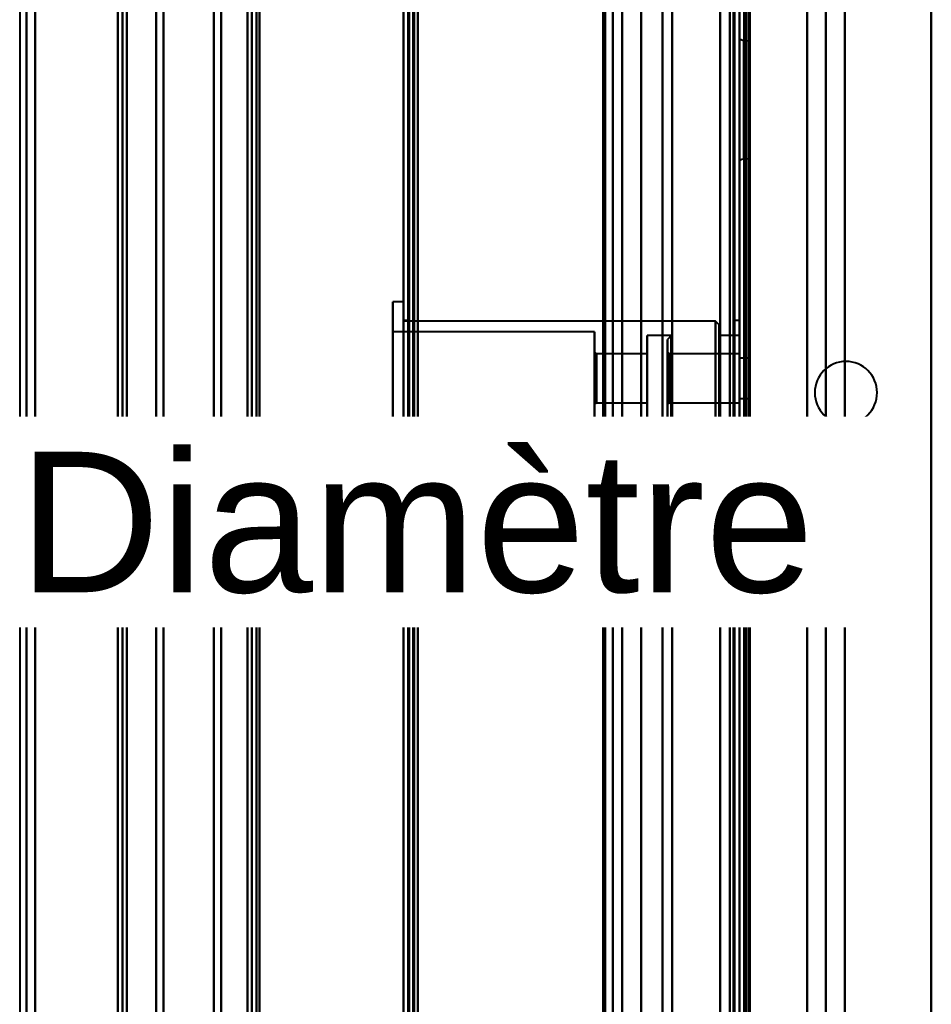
# Model space of a CAD drawing. Header units: millimetres. Extents: x -852 to 852, y -1321 to 592.
# Tile 38 of 111: x -730 to -635, y -112 to -9. Entities that reach past the tile are written whole.
import ezdxf

# ---------------------------------------------------------------- set-up
doc = ezdxf.new("R2010")
doc.units = ezdxf.units.MM
doc.layers.add('A-GENM', color=13, linetype='Continuous', lineweight=40)
doc.layers.add('G-IMPT', color=8, linetype='Continuous', lineweight=40)
doc.styles.add('Arial', font='arial.ttf', dxfattribs={"height": 14.6304})

# ---------------------------------------------------------------- blocks, each defined once
blk = doc.blocks.new('Nexa Toit - 1000-768948-Niveau de réf_')
at = {"layer": 'A-GENM'}
for p, q in [((-705, 490), (-705, -490)), ((-705, -490), (-705, 490))]:
    blk.add_line(p, q, dxfattribs=at)
blk = doc.blocks.new('Souche connecteur circulaire R23 - Souche connecteur circulaire R23-769068-Niveau de réf_')
at = {"layer": 'A-GENM'}
for p, q in [((-730, 177.5), (-730, -177.5)), ((-730, 177.5), (-730, -177.5)), ((-690, -177.5), (-690, 177.5)), ((-690, -177.5), (-690, 177.5))]:
    blk.add_line(p, q, dxfattribs=at)
blk = doc.blocks.new('Souche connecteur circulaire R23 - Souche connecteur circulaire R23-769069-Niveau de réf_')
at = {"layer": 'A-GENM'}
for p, q in [((-730, 177.5), (-730, -177.5)), ((-730, 177.5), (-730, -177.5)), ((-690, -177.5), (-690, 177.5)), ((-690, -177.5), (-690, 177.5))]:
    blk.add_line(p, q, dxfattribs=at)
blk = doc.blocks.new('NEXA 1500 CALQUES_dwg-769064-Niveau de réf_')
at = {"layer": 'G-IMPT'}
for p, q in [((-690, 449.35), (-690, -384.45)), ((-690, 449.35), (-690, -384.45)), ((-655, -383.95), (-655, 448.85)), ((-669.23, 432.95), (-669.23, -385.05)), ((-667.23, 432.95), (-667.23, -385.05)), ((-654.5, 413.85), (-654.5, -383.95)), ((-655, -161.05), (-655, 225.95)), ((-655, -161.05), (-655, 225.95)), ((-655, -161.05), (-655, 225.95)), ((-655, -161.05), (-655, 225.95)), ((-655, 225.95), (-655, -161.05)), ((-655, 225.95), (-655, -161.05)), ((-655, 225.95), (-655, -161.05)), ((-655, 225.95), (-655, -161.05)), ((-654.3, -161.05), (-654.3, 225.95)), ((-654.3, -161.05), (-654.3, 225.95)), ((-654.3, -161.05), (-654.3, 225.95)), ((-654.3, -161.05), (-654.3, 225.95)), ((-654.3, 225.95), (-654.3, -161.05)), ((-654.3, 225.95), (-654.3, -161.05)), ((-654.3, 225.95), (-654.3, -161.05)), ((-654.3, 225.95), (-654.3, -161.05)), ((-709.77, -145.46), (-709.77, 210.36)), ((-709.77, -145.46), (-709.77, 210.36)), ((-709.77, -145.46), (-709.77, 210.36)), ((-709.77, -145.46), (-709.77, 210.36)), ((-709.77, 210.36), (-709.77, -145.46)), ((-709.77, 210.36), (-709.77, -145.46)), ((-709.77, 210.36), (-709.77, -145.46)), ((-709.77, 210.36), (-709.77, -145.46)), ((-709, 210.95), (-709, -146.05)), ((-709, 210.95), (-709, -146.05)), ((-709, 210.95), (-709, -146.05)), ((-709, 210.95), (-709, -146.05)), ((-709, -146.05), (-709, 210.95)), ((-709, -146.05), (-709, 210.95)), ((-709, -146.05), (-709, 210.95)), ((-709, -146.05), (-709, 210.95)), ((-706.27, 210.95), (-706.27, -146.05)), ((-706.27, 210.95), (-706.27, -146.05)), ((-705.33, -146.05), (-705.33, 210.95)), ((-705.33, -146.05), (-705.33, 210.95)), ((-690, 210.95), (-690, -146.05)), ((-690, 210.95), (-690, -146.05)), ((-690, 210.95), (-690, -146.05)), ((-690, 210.95), (-690, -146.05)), ((-690, -146.05), (-690, 210.95)), ((-690, -146.05), (-690, 210.95)), ((-690, -146.05), (-690, 210.95)), ((-690, -146.05), (-690, 210.95)), ((-689.5, -146.05), (-689.5, 210.95)), ((-689.5, -146.05), (-689.5, 210.95)), ((-689.5, -146.05), (-689.5, 210.95)), ((-689.5, -146.05), (-689.5, 210.95)), ((-689.5, 210.95), (-689.5, -146.05)), ((-689.5, 210.95), (-689.5, -146.05)), ((-689.5, 210.95), (-689.5, -146.05)), ((-689.5, 210.95), (-689.5, -146.05)), ((-669, -146.05), (-669, 210.95)), ((-669, -146.05), (-669, 210.95)), ((-669, -146.05), (-669, 210.95)), ((-669, -146.05), (-669, 210.95)), ((-669, 210.95), (-669, -146.05)), ((-669, 210.95), (-669, -146.05)), ((-669, 210.95), (-669, -146.05)), ((-669, 210.95), (-669, -146.05)), ((-668.2, -145.46), (-668.2, 210.36)), ((-668.2, -145.46), (-668.2, 210.36)), ((-668.2, -145.46), (-668.2, 210.36)), ((-668.2, -145.46), (-668.2, 210.36)), ((-668.2, 210.36), (-668.2, -145.46)), ((-668.2, 210.36), (-668.2, -145.46)), ((-668.2, 210.36), (-668.2, -145.46)), ((-668.2, 210.36), (-668.2, -145.46)), ((-655.5, 210.95), (-655.5, -146.05)), ((-655.5, 210.95), (-655.5, -146.05)), ((-655.5, 210.95), (-655.5, -146.05)), ((-655.5, 210.95), (-655.5, -146.05)), ((-655.5, -146.05), (-655.5, 210.95)), ((-655.5, -146.05), (-655.5, 210.95)), ((-655.5, -146.05), (-655.5, 210.95)), ((-655.5, -146.05), (-655.5, 210.95)), ((-655, -146.05), (-655, 210.95)), ((-655, -146.05), (-655, 210.95)), ((-655, -146.05), (-655, 210.95)), ((-655, -146.05), (-655, 210.95)), ((-729.3, -144.42), (-729.3, 209.32)), ((-729.3, -144.42), (-729.3, 209.32)), ((-729.3, -144.42), (-729.3, 209.32)), ((-729.3, -144.42), (-729.3, 209.32)), ((-729.3, 209.32), (-729.3, -144.42)), ((-729.3, 209.32), (-729.3, -144.42)), ((-729.3, 209.32), (-729.3, -144.42)), ((-729.3, 209.32), (-729.3, -144.42)), ((-728.39, -145.02), (-728.39, 209.92)), ((-728.39, -145.02), (-728.39, 209.92)), ((-728.39, -145.02), (-728.39, 209.92)), ((-728.39, -145.02), (-728.39, 209.92)), ((-728.39, 209.92), (-728.39, -145.02)), ((-728.39, 209.92), (-728.39, -145.02)), ((-728.39, 209.92), (-728.39, -145.02)), ((-728.39, 209.92), (-728.39, -145.02)), ((-719.77, 209.92), (-719.77, -145.02)), ((-719.77, 209.92), (-719.77, -145.02)), ((-718.83, -145.02), (-718.83, 209.92)), ((-718.83, -145.02), (-718.83, 209.92)), ((-715.77, -144.42), (-715.77, 209.32)), ((-715.77, -144.42), (-715.77, 209.32)), ((-715.77, -144.42), (-715.77, 209.32)), ((-715.77, -144.42), (-715.77, 209.32)), ((-715.77, 209.32), (-715.77, -144.42)), ((-715.77, 209.32), (-715.77, -144.42)), ((-715.77, 209.32), (-715.77, -144.42)), ((-715.77, 209.32), (-715.77, -144.42)), ((-715, 209.92), (-715, -145.02)), ((-715, 209.92), (-715, -145.02)), ((-715, 209.92), (-715, -145.02)), ((-715, 209.92), (-715, -145.02)), ((-715, -145.02), (-715, 209.92)), ((-715, -145.02), (-715, 209.92)), ((-715, -145.02), (-715, 209.92)), ((-715, -145.02), (-715, 209.92)), ((-663, -145.05), (-663, 209.95)), ((-663, -145.05), (-663, 209.95)), ((-663, -145.05), (-663, 209.95)), ((-663, -145.05), (-663, 209.95)), ((-663, 209.95), (-663, -145.05)), ((-663, 209.95), (-663, -145.05)), ((-663, 209.95), (-663, -145.05)), ((-663, 209.95), (-663, -145.05)), ((-661.99, -144.42), (-661.99, 209.32)), ((-661.99, -144.42), (-661.99, 209.32)), ((-661.99, 209.32), (-661.99, -144.42)), ((-661.99, 209.32), (-661.99, -144.42)), ((-656, 209.95), (-656, -145.05)), ((-656, 209.95), (-656, -145.05)), ((-656, 209.95), (-656, -145.05)), ((-656, 209.95), (-656, -145.05)), ((-654.3, -144.42), (-654.3, 209.32)), ((-654.3, -144.42), (-654.3, 209.32)), ((-719.77, -145.02), (-719.77, 32.45)), ((-719.77, -145.02), (-719.77, 32.45)), ((-719.77, 32.45), (-719.77, -145.02)), ((-719.77, 32.45), (-719.77, -145.02)), ((-719.3, 32.45), (-719.3, -154.41)), ((-719.3, 32.45), (-719.3, -154.41)), ((-719.3, -154.41), (-719.3, 32.45)), ((-719.3, -154.41), (-719.3, 32.45)), ((-718.83, 32.45), (-718.83, -145.02)), ((-718.83, 32.45), (-718.83, -145.02)), ((-718.83, -145.02), (-718.83, 32.45)), ((-718.83, -145.02), (-718.83, 32.45)), ((-706.27, 32.45), (-706.27, -146.05)), ((-706.27, 32.45), (-706.27, -146.05)), ((-706.27, -146.05), (-706.27, 32.45)), ((-706.27, -146.05), (-706.27, 32.45)), ((-705.8, 32.45), (-705.8, -154.44)), ((-705.8, 32.45), (-705.8, -154.44)), ((-705.8, -154.44), (-705.8, 32.45)), ((-705.8, -154.44), (-705.8, 32.45)), ((-705.33, 32.45), (-705.33, -146.05)), ((-705.33, 32.45), (-705.33, -146.05)), ((-705.33, -146.05), (-705.33, 32.45)), ((-705.33, -146.05), (-705.33, 32.45)), ((-661.99, -144.42), (-661.99, 32.45)), ((-661.99, -144.42), (-661.99, 32.45)), ((-661.99, 32.45), (-661.99, -144.42)), ((-661.99, 32.45), (-661.99, -144.42)), ((-656, -145.05), (-656, 32.45)), ((-656, -145.05), (-656, 32.45)), ((-656, -145.05), (-656, 32.45)), ((-656, -145.05), (-656, 32.45)), ((-655, 32.45), (-655, -146.05)), ((-655, 32.45), (-655, -146.05)), ((-654.3, -144.42), (-654.3, 32.45)), ((-654.3, -144.42), (-654.3, 32.45)), ((-654.3, 32.45), (-654.3, -144.42)), ((-654.3, 32.45), (-654.3, -144.42)), ((-655, 21.26), (-655, 14.95)), ((-655, 8.64), (-655, 21.26)), ((-655, 8.64), (-655, 21.26)), ((-654, 21.06), (-654.52, 21.1)), ((-654.52, 21.1), (-654.52, 8.8)), ((-654.52, 21.1), (-654.52, 8.8)), ((-654.52, 14.95), (-654.52, 21.1)), ((-654, 21.06), (-654, 8.84)), ((-654, 21.06), (-654, 8.84)), ((-654, 8.84), (-654, 21.06)), ((-654, 8.84), (-654, 21.06)), ((-655, 14.95), (-655, 8.64)), ((-655, 14.95), (-655, 8.64)), ((-654.52, 8.8), (-654.52, 14.95)), ((-654.52, 8.8), (-654.52, 14.95)), ((-654.52, 8.8), (-654, 8.84)), ((-690, -6.1), (-691.1, -6.1)), ((-691.1, -6.1), (-691.1, -21.39)), ((-691.1, -6.71), (-691.1, -6.1)), ((-691.1, -21.39), (-691.1, -6.1)), ((-690, -6.1), (-690, -21.39)), ((-690, -6.1), (-690, -6.71)), ((-690, -21.39), (-690, -6.1)), ((-691.1, -6.71), (-691.1, -22)), ((-691.1, -22), (-691.1, -6.71)), ((-690, -6.71), (-690, -22)), ((-690, -22), (-690, -6.71)), ((-689.5, -8.05), (-690, -8.05)), ((-690, -8.05), (-690, -20.05)), ((-690, -8.05), (-690, -20.05)), ((-657.5, -8.1), (-690, -8.1)), ((-690, -19.55), (-690, -8.1)), ((-689.5, -20.05), (-689.5, -8.05)), ((-689.5, -20.05), (-689.5, -8.05)), ((-689.5, -8.05), (-689.5, -20.05)), ((-689.5, -8.05), (-689.5, -20.05)), ((-657.1, -8.5), (-657.5, -8.1)), ((-657.5, -19.55), (-657.5, -8.1)), ((-657.5, -8.1), (-657.5, -19.55)), ((-655, -8.05), (-655.5, -8.05)), ((-655.5, -8.05), (-655.5, -20.05)), ((-655.5, -8.05), (-655.5, -20.05)), ((-655.5, -20.05), (-655.5, -8.05)), ((-655.5, -20.05), (-655.5, -8.05)), ((-655, -8.05), (-655, -20.05)), ((-655, -8.05), (-655, -20.05)), ((-655, -20.05), (-655, -8.05)), ((-655, -20.05), (-655, -8.05)), ((-670.1, -9.2), (-691.1, -9.2)), ((-691.1, -9.2), (-691.1, -18.53)), ((-691.1, -18.53), (-691.1, -9.2)), ((-690, -20), (-690, -8.55)), ((-670.1, -9.2), (-670.1, -18.53)), ((-670.1, -18.53), (-670.1, -9.2)), ((-657.5, -20), (-657.5, -8.55)), ((-657.5, -8.55), (-657.5, -20)), ((-657.1, -19.18), (-657.1, -8.5)), ((-657.1, -8.5), (-657.1, -19.18)), ((-657.1, -19.6), (-657.1, -8.92)), ((-657.1, -8.92), (-657.1, -19.6)), ((-691.1, -9.57), (-691.1, -18.9)), ((-691.1, -18.9), (-691.1, -9.57)), ((-670.1, -9.57), (-670.1, -18.9)), ((-670.1, -18.9), (-670.1, -9.57)), ((-662.1, -9.6), (-664.6, -9.6)), ((-664.6, -9.6), (-664.6, -18.16)), ((-664.6, -18.16), (-664.6, -9.6)), ((-664.6, -9.94), (-664.6, -18.5)), ((-664.6, -18.5), (-664.6, -9.94)), ((-662.1, -9.6), (-662.5, -10)), ((-662.5, -10), (-662.5, -18.1)), ((-662.5, -10), (-662.5, -18.1)), ((-662.5, -18.1), (-662.5, -10)), ((-662.5, -18.1), (-662.5, -10)), ((-662.1, -9.6), (-662.1, -18.5)), ((-662.1, -9.6), (-662.1, -18.5)), ((-662.1, -9.94), (-662.1, -9.6)), ((-662.1, -18.16), (-662.1, -9.6)), ((-662.1, -18.5), (-662.1, -9.94)), ((-655, -9.6), (-657.1, -9.6)), ((-657.1, -9.6), (-657.1, -18.16)), ((-657.1, -18.16), (-657.1, -9.6)), ((-657.1, -9.94), (-657.1, -18.5)), ((-657.1, -18.5), (-657.1, -9.94)), ((-655, -9.6), (-655, -18.16)), ((-655, -18.5), (-655, -9.6)), ((-655, -18.5), (-655, -9.6)), ((-655, -9.94), (-655, -18.5)), ((-669.9, -11.5), (-670.1, -11.3)), ((-670.1, -11.3), (-670.1, -16.59)), ((-670.1, -16.59), (-670.1, -11.3)), ((-670.1, -11.51), (-670.1, -16.8)), ((-670.1, -16.8), (-670.1, -11.51)), ((-664.6, -11.5), (-669.9, -11.5)), ((-669.9, -11.5), (-669.9, -16.41)), ((-669.9, -16.41), (-669.9, -11.5)), ((-669.9, -11.69), (-669.9, -16.6)), ((-669.9, -16.6), (-669.9, -11.69)), ((-664.6, -11.5), (-664.6, -16.41)), ((-664.6, -16.41), (-664.6, -11.5)), ((-664.6, -11.69), (-664.6, -16.6)), ((-664.6, -16.6), (-664.6, -11.69)), ((-662.3, -11.5), (-662.5, -11.3)), ((-662.5, -11.3), (-662.5, -16.8)), ((-662.5, -11.3), (-662.5, -16.8)), ((-662.5, -16.8), (-662.5, -11.3)), ((-662.5, -16.8), (-662.5, -11.3)), ((-655, -11.5), (-662.3, -11.5)), ((-662.3, -11.5), (-662.3, -13.07)), ((-662.3, -11.5), (-662.3, -11.69)), ((-662.3, -13.07), (-662.3, -11.5)), ((-662.3, -16.6), (-662.3, -11.5)), ((-662.3, -11.69), (-662.3, -16.6)), ((-655, -11.5), (-655, -16.6)), ((-655, -11.5), (-655, -16.6)), ((-655, -16.41), (-655, -11.5)), ((-655, -16.6), (-655, -11.69)), ((-654, -11.95), (-655, -11.95)), ((-655, -11.95), (-655, -14.05)), ((-655, -14.05), (-655, -11.95)), ((-654, -11.95), (-654, -14.05)), ((-654, -14.05), (-654, -11.95)), ((-662.3, -13.07), (-662.3, -16.41)), ((-662.3, -16.6), (-662.3, -13.07)), ((-655, -14.05), (-655, -16.15)), ((-655, -16.15), (-655, -14.05)), ((-654, -14.05), (-654, -16.15)), ((-654, -16.15), (-654, -14.05)), ((-655, -16.15), (-654, -16.15)), ((-655, -16.6), (-655, -16.41)), ((-670.1, -16.8), (-669.9, -16.6)), ((-669.9, -16.6), (-664.6, -16.6)), ((-662.5, -16.8), (-662.3, -16.6)), ((-662.3, -16.6), (-655, -16.6)), ((-662.5, -18.1), (-662.1, -18.5)), ((-655, -18.16), (-655, -18.5)), ((-691.1, -18.9), (-670.1, -18.9)), ((-664.6, -18.5), (-662.1, -18.5)), ((-657.1, -18.5), (-655, -18.5)), ((-690, -20), (-657.5, -20)), ((-690, -20.05), (-689.5, -20.05)), ((-657.5, -20), (-657.1, -19.6)), ((-655.5, -20.05), (-655, -20.05)), ((-691.1, -22), (-691.1, -21.39)), ((-690, -21.39), (-690, -22)), ((-691.1, -22), (-690, -22)), ((-655, -31.3), (-655.5, -31.3)), ((-655.5, -37.8), (-655.5, -31.3)), ((-655.5, -37.8), (-655.5, -31.3)), ((-655.5, -31.3), (-655.5, -37.8)), ((-655.5, -31.3), (-655.5, -37.8)), ((-655, -37.8), (-655, -31.3)), ((-655, -37.8), (-655, -31.3)), ((-655, -31.3), (-655, -37.8)), ((-655, -31.3), (-655, -37.8)), ((-655.5, -37.8), (-655, -37.8))]:
    blk.add_line(p, q, dxfattribs=at)
at = {"layer": 'G-IMPT', "flags": 128}
for points in [[(-690, 449.35), (-690, 240.9), (-690, 32.45), (-690, -176), (-690, -384.45)], [(-690, -384.45), (-690, -176), (-690, 32.45), (-690, 240.9), (-690, 449.35)], [(-690, 449.35), (-690, 240.9), (-690, 32.45), (-690, -176), (-690, -384.45)], [(-690, -384.45), (-690, -176), (-690, 32.45), (-690, 240.9), (-690, 449.35)], [(-690, 449.35), (-690, 240.9), (-690, 32.45), (-690, -176), (-690, -384.45)], [(-690, -384.45), (-690, -176), (-690, 32.45), (-690, 240.9), (-690, 449.35)], [(-690, 449.35), (-690, 240.9), (-690, 32.45), (-690, -176), (-690, -384.45)], [(-690, -384.45), (-690, -176), (-690, 32.45), (-690, 240.9), (-690, 449.35)], [(-689.5, 449.35), (-689.5, 240.9), (-689.5, 32.45), (-689.5, -176), (-689.5, -384.45)], [(-689.5, -384.45), (-689.5, -176), (-689.5, 32.45), (-689.5, 240.9), (-689.5, 449.35)], [(-689.5, 449.35), (-689.5, 240.9), (-689.5, 32.45), (-689.5, -176), (-689.5, -384.45)], [(-689.4, 449.35), (-689.4, 240.9), (-689.4, 32.45), (-689.4, -176), (-689.4, -384.45)], [(-689.4, -384.45), (-689.4, -176), (-689.4, 32.45), (-689.4, 240.9), (-689.4, 449.35)], [(-689.4, -384.45), (-689.4, -176), (-689.4, 32.45), (-689.4, 240.9), (-689.4, 449.35)], [(-689.4, 449.35), (-689.4, 240.9), (-689.4, 32.45), (-689.4, -176), (-689.4, -384.45)], [(-689.4, -384.45), (-689.4, -176), (-689.4, 32.45), (-689.4, 240.9), (-689.4, 449.35)], [(-689.4, -384.45), (-689.4, -176), (-689.4, 32.45), (-689.4, 240.9), (-689.4, 449.35)], [(-689.4, 449.35), (-689.4, 240.9), (-689.4, 32.45), (-689.4, -176), (-689.4, -384.45)], [(-689.4, -384.45), (-689.4, -176), (-689.4, 32.45), (-689.4, 240.9), (-689.4, 449.35)], [(-689.4, 449.35), (-689.4, 240.9), (-689.4, 32.45), (-689.4, -176), (-689.4, -384.45)], [(-689.5, 448.85), (-689.5, 240.65), (-689.5, 32.45), (-689.5, -175.75), (-689.5, -383.95)], [(-689.5, -383.95), (-689.5, -175.75), (-689.5, 32.45), (-689.5, 240.65), (-689.5, 448.85)], [(-689.5, 448.85), (-689.5, 240.65), (-689.5, 32.45), (-689.5, -175.75), (-689.5, -383.95)], [(-689.5, -383.95), (-689.5, -175.75), (-689.5, 32.45), (-689.5, 240.65), (-689.5, 448.85)], [(-689.5, 448.85), (-689.5, 240.65), (-689.5, 32.45), (-689.5, -175.75), (-689.5, -383.95)], [(-689.5, -383.95), (-689.5, -175.75), (-689.5, 32.45), (-689.5, 240.65), (-689.5, 448.85)], [(-689, 448.95), (-689, 240.7), (-689, 32.45), (-689, -175.8), (-689, -384.05)], [(-689, -384.05), (-689, -175.8), (-689, 32.45), (-689, 240.7), (-689, 448.95)], [(-689, -383.95), (-689, -175.75), (-689, 32.45), (-689, 240.65), (-689, 448.85)], [(-689, 448.85), (-689, 240.65), (-689, 32.45), (-689, -175.75), (-689, -383.95)], [(-688.9, 448.85), (-688.9, 240.65), (-688.9, 32.45), (-688.9, -175.75), (-688.9, -383.95)], [(-688.9, -383.95), (-688.9, -175.75), (-688.9, 32.45), (-688.9, 240.65), (-688.9, 448.85)], [(-688.5, 448.85), (-688.5, 240.65), (-688.5, 32.45), (-688.5, -175.75), (-688.5, -383.95)], [(-688.5, 448.85), (-688.5, 240.65), (-688.5, 32.45), (-688.5, -175.75), (-688.5, -383.95)], [(-688.5, -383.95), (-688.5, -175.75), (-688.5, 32.45), (-688.5, 240.65), (-688.5, 448.85)], [(-688.5, -383.95), (-688.5, -175.75), (-688.5, 32.45), (-688.5, 240.65), (-688.5, 448.85)], [(-688.5, 448.85), (-688.5, 240.65), (-688.5, 32.45), (-688.5, -175.75), (-688.5, -383.95)], [(-688.5, -383.95), (-688.5, -175.75), (-688.5, 32.45), (-688.5, 240.65), (-688.5, 448.85)], [(-688.5, 448.85), (-688.5, 240.65), (-688.5, 32.45), (-688.5, -175.75), (-688.5, -383.95)], [(-688.5, -383.95), (-688.5, -175.75), (-688.5, 32.45), (-688.5, 240.65), (-688.5, 448.85)], [(-657, -383.95), (-657, -175.75), (-657, 32.45), (-657, 240.65), (-657, 448.85)], [(-657, -383.95), (-657, -175.75), (-657, 32.45), (-657, 240.65), (-657, 448.85)], [(-657, 448.85), (-657, 240.65), (-657, 32.45), (-657, -175.75), (-657, -383.95)], [(-657, 448.85), (-657, 240.65), (-657, 32.45), (-657, -175.75), (-657, -383.95)], [(-657, -383.95), (-657, -175.75), (-657, 32.45), (-657, 240.65), (-657, 448.85)], [(-657, 448.85), (-657, 240.65), (-657, 32.45), (-657, -175.75), (-657, -383.95)], [(-655.6, 448.85), (-655.6, 240.65), (-655.6, 32.45), (-655.6, -175.75), (-655.6, -383.95)], [(-655.6, -383.95), (-655.6, -175.75), (-655.6, 32.45), (-655.6, 240.65), (-655.6, 448.85)], [(-655.6, -383.95), (-655.6, -175.75), (-655.6, 32.45), (-655.6, 240.65), (-655.6, 448.85)], [(-655.6, 448.85), (-655.6, 240.65), (-655.6, 32.45), (-655.6, -175.75), (-655.6, -383.95)], [(-655.6, -383.95), (-655.6, -175.75), (-655.6, 32.45), (-655.6, 240.65), (-655.6, 448.85)], [(-655.6, 448.85), (-655.6, 240.65), (-655.6, 32.45), (-655.6, -175.75), (-655.6, -383.95)], [(-655.5, 448.85), (-655.5, 240.65), (-655.5, 32.45), (-655.5, -175.75), (-655.5, -383.95)], [(-655.5, -383.95), (-655.5, -175.75), (-655.5, 32.45), (-655.5, 240.65), (-655.5, 448.85)], [(-669.17, -385.05), (-669.17, -180.55), (-669.17, 23.95), (-669.17, 228.45), (-669.17, 432.95)], [(-669.17, 432.95), (-669.17, 228.45), (-669.17, 23.95), (-669.17, -180.55), (-669.17, -385.05)], [(-667.2, -385.05), (-667.2, -180.55), (-667.2, 23.95), (-667.2, 228.45), (-667.2, 432.95)], [(-667.2, 432.95), (-667.2, 228.45), (-667.2, 23.95), (-667.2, -180.55), (-667.2, -385.05)], [(-665.23, 432.95), (-665.23, 228.45), (-665.23, 23.95), (-665.23, -180.55), (-665.23, -385.05)], [(-665.23, 432.95), (-665.23, 228.6), (-665.23, 24.25), (-665.23, -180.1), (-665.23, -384.45)], [(-665.23, -385.05), (-665.23, -180.55), (-665.23, 23.95), (-665.23, 228.45), (-665.23, 432.95)], [(-665.23, -384.45), (-665.23, -180.1), (-665.23, 24.25), (-665.23, 228.6), (-665.23, 432.95)], [(-657, -384.45), (-657, -180.1), (-657, 24.25), (-657, 228.6), (-657, 432.95)], [(-657, 432.95), (-657, 228.6), (-657, 24.25), (-657, -180.1), (-657, -384.45)], [(-635, 425.95), (-635, 224.95), (-635, 23.95), (-635, -177.05), (-635, -378.05)], [(-635, -378.05), (-635, -177.05), (-635, 23.95), (-635, 224.95), (-635, 425.95)], [(-655, -383.95), (-655, -183.73), (-655, 16.5), (-655, 216.72), (-655, 416.95)], [(-655, 416.95), (-655, 216.72), (-655, 16.5), (-655, -183.73), (-655, -383.95)], [(-655, 414.35), (-655, 214.77), (-655, 15.2), (-655, -184.38), (-655, -383.95)], [(-655, 414.35), (-655, 214.77), (-655, 15.2), (-655, -184.38), (-655, -383.95)], [(-655, -383.95), (-655, -184.38), (-655, 15.2), (-655, 214.77), (-655, 414.35)], [(-655, -383.95), (-655, -184.38), (-655, 15.2), (-655, 214.77), (-655, 414.35)], [(-655, 414.35), (-655, 214.65), (-655, 14.95), (-655, -184.75), (-655, -384.45)], [(-655, -384.45), (-655, -184.75), (-655, 14.95), (-655, 214.65), (-655, 414.35)], [(-654.5, -384.45), (-654.5, -184.75), (-654.5, 14.95), (-654.5, 214.65), (-654.5, 414.35)], [(-654.4, 414.35), (-654.4, 214.65), (-654.4, 14.95), (-654.4, -184.75), (-654.4, -384.45)], [(-654.4, 414.35), (-654.4, 214.65), (-654.4, 14.95), (-654.4, -184.75), (-654.4, -384.45)], [(-654.4, -384.45), (-654.4, -184.75), (-654.4, 14.95), (-654.4, 214.65), (-654.4, 414.35)], [(-635, 414.35), (-635, 216.25), (-635, 18.15), (-635, -179.95), (-635, -378.05)], [(-635, -378.05), (-635, -179.95), (-635, 18.15), (-635, 216.25), (-635, 414.35)], [(-654.5, -383.95), (-654.5, -184.5), (-654.5, 14.95), (-654.5, 214.4), (-654.5, 413.85)], [(-654.5, 413.85), (-654.5, 214.4), (-654.5, 14.95), (-654.5, -184.5), (-654.5, -383.95)], [(-654.5, -383.95), (-654.5, -184.5), (-654.5, 14.95), (-654.5, 214.4), (-654.5, 413.85)], [(-654.5, 413.85), (-654.5, 214.4), (-654.5, 14.95), (-654.5, -184.5), (-654.5, -383.95)], [(-654.5, -383.95), (-654.5, -184.5), (-654.5, 14.95), (-654.5, 214.4), (-654.5, 413.85)], [(-654.5, 413.85), (-654.5, 214.4), (-654.5, 14.95), (-654.5, -184.5), (-654.5, -383.95)], [(-654, 413.95), (-654, 214.45), (-654, 14.95), (-654, -184.55), (-654, -384.05)], [(-654, -384.05), (-654, -184.55), (-654, 14.95), (-654, 214.45), (-654, 413.95)], [(-654, -383.95), (-654, -184.5), (-654, 14.95), (-654, 214.4), (-654, 413.85)], [(-654, 413.85), (-654, 214.4), (-654, 14.95), (-654, -184.5), (-654, -383.95)], [(-653.9, -383.95), (-653.9, -184.5), (-653.9, 14.95), (-653.9, 214.4), (-653.9, 413.85)], [(-653.9, 413.85), (-653.9, 214.4), (-653.9, 14.95), (-653.9, -184.5), (-653.9, -383.95)], [(-647.95, -363.83), (-647.95, -169.94), (-647.95, 23.95), (-647.95, 217.84), (-647.95, 411.73)], [(-647.95, 411.73), (-647.95, 217.84), (-647.95, 23.95), (-647.95, -169.94), (-647.95, -363.83)], [(-645.98, 411.79), (-645.98, 217.87), (-645.98, 23.95), (-645.98, -169.97), (-645.98, -363.89)], [(-645.98, -363.89), (-645.98, -169.97), (-645.98, 23.95), (-645.98, 217.87), (-645.98, 411.79)], [(-644.01, 411.73), (-644.01, 217.84), (-644.01, 23.95), (-644.01, -169.94), (-644.01, -363.83)], [(-644.01, -363.83), (-644.01, -169.94), (-644.01, 23.95), (-644.01, 217.84), (-644.01, 411.73)], [(-644.01, 411.73), (-644.01, 217.84), (-644.01, 23.95), (-644.01, -169.94), (-644.01, -363.83)], [(-644.01, -363.83), (-644.01, -169.94), (-644.01, 23.95), (-644.01, 217.84), (-644.01, 411.73)], [(-654.52, 21.1), (-654.76, 21.15), (-655, 21.26)], [(-655, 8.64), (-654.75, 8.76), (-654.52, 8.8)]]:
    blk.add_lwpolyline(points, dxfattribs=at)
at = {"layer": 'G-IMPT'}
for start, end in [(90, 270), (90, 270), (90, 270), (360, 180), (270, 90), (0, 90), (270, 90), (180, 360), (270, 0)]:
    blk.add_arc((-643.9, -15.55), 3.25, start, end, dxfattribs=at)

msp = doc.modelspace()

# ---------------------------------------------------------------- linework, layer by layer
at = {"color": 94, "lineweight": 30}
msp.add_line((-730, 177.5), (-730, -177.5), dxfattribs=at)
at = {"color": 1, "lineweight": 30}
for p, q in [((-730, -12.19), (-730, -73.15)), ((-730, -12.19), (-730, -73.15)), ((-730, -48.02), (-730, -73.9)), ((-730, -48.02), (-730, -73.9))]:
    msp.add_line(p, q, dxfattribs=at)

# ---------------------------------------------------------------- block references
at = {"layer": 'A-GENM'}
for name in ['Nexa Toit - 1000-768948-Niveau de réf_', 'Souche connecteur circulaire R23 - Souche connecteur circulaire R23-769068-Niveau de réf_', 'Souche connecteur circulaire R23 - Souche connecteur circulaire R23-769069-Niveau de réf_']:
    msp.add_blockref(name, (0, 0), dxfattribs=at)
at = {"layer": 'G-IMPT'}
msp.add_blockref('NEXA 1500 CALQUES_dwg-769064-Niveau de réf_', (0, -32.45), dxfattribs=at)

# ---------------------------------------------------------------- next in the draw order: texts
at = {"color": 5, "lineweight": 30, "insert": (-688.66, -54.16), "char_height": 14.63, "width": 99.2058, "attachment_point": 2, "line_spacing_factor": 0.941778, "style": 'Arial', "bg_fill": 3, "box_fill_scale": 1.25, "bg_fill_color": 256, "bg_fill_true_color": 13158600, "bg_fill_transparency": 0}
msp.add_mtext('Diamètre', dxfattribs=at)

# ---------------------------------------------------------------- next in the draw order: linework, layer by layer
at = {"color": 94, "lineweight": 30}
msp.add_line((-730, 177.5), (-730, -177.5), dxfattribs=at)
at = {"color": 1, "lineweight": 30}
for p, q in [((-730, -12.19), (-730, -73.15)), ((-730, -12.19), (-730, -73.15)), ((-730, -48.02), (-730, -73.9)), ((-730, -48.02), (-730, -73.9))]:
    msp.add_line(p, q, dxfattribs=at)

# ---------------------------------------------------------------- next in the draw order: texts
at = {"color": 5, "lineweight": 30, "insert": (-688.66, -54.16), "char_height": 14.63, "width": 99.2058, "attachment_point": 2, "line_spacing_factor": 0.941778, "style": 'Arial', "bg_fill": 3, "box_fill_scale": 1.25, "bg_fill_color": 256, "bg_fill_true_color": 13158600, "bg_fill_transparency": 0}
msp.add_mtext('Diamètre', dxfattribs=at)

doc.saveas('drawing.dxf')
